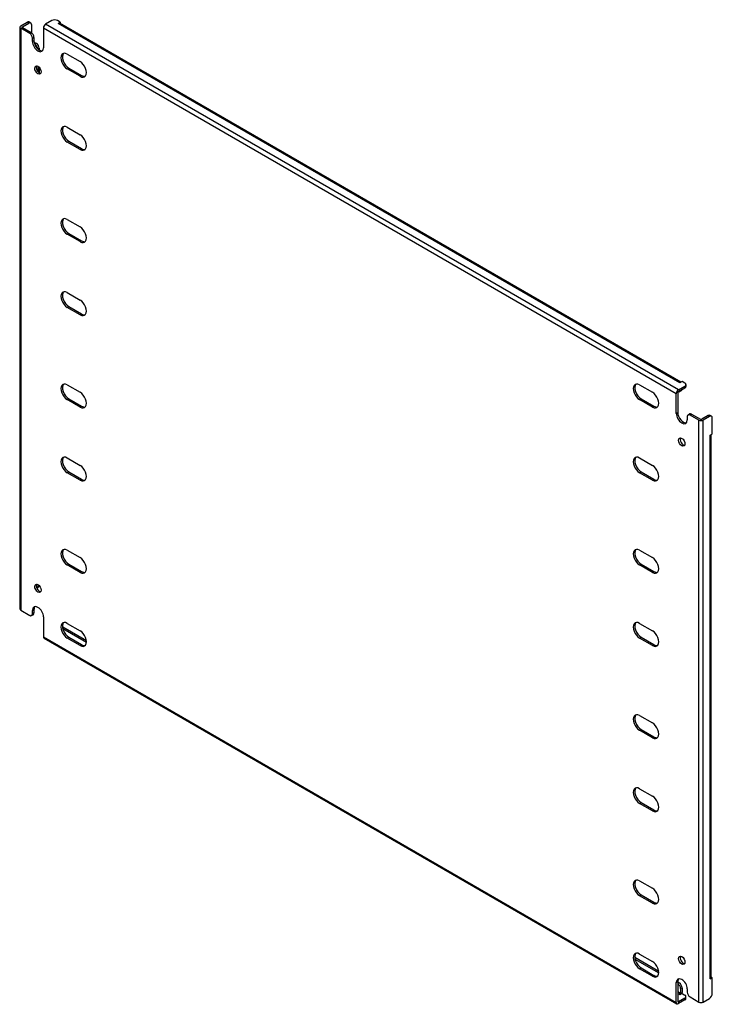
# Model space of a CAD drawing. Header units: inches. Extents: x 192.3 to 214.6, y 70.4 to 102.
import ezdxf

# ---------------------------------------------------------------- set-up
doc = ezdxf.new("R2010")
doc.units = ezdxf.units.IN
doc.header["$MEASUREMENT"] = 0
doc.layers.add('Visible Edges(ANSI)', color=7, linetype='Continuous', lineweight=25)
doc.layers.add('Visible Tangent Edges(ANSI)', color=7, linetype='Continuous', lineweight=25)

msp = doc.modelspace()

# ---------------------------------------------------------------- linework, layer by layer
at = {"layer": 'Visible Edges(ANSI)'}
for p, q in [((192.35, 101.763), (192.554, 101.88)), ((192.399, 101.735), (192.602, 101.852)), ((192.617, 101.886), (192.665, 101.859)), ((192.691, 101.801), (192.691, 101.54)), ((193.35, 101.931), (193.146, 101.814)), ((193.615, 101.88), (193.526, 101.931)), ((193.544, 101.84), (193.615, 101.88)), ((193.545, 101.84), (193.544, 101.84)), ((193.545, 101.84), (193.545, 101.84)), ((213.55, 90.323), (193.594, 101.845)), ((193.615, 101.88), (193.615, 101.833)), ((192.321, 101.722), (192.321, 83.045)), ((192.634, 101.518), (192.35, 101.682)), ((192.399, 101.709), (192.682, 101.546)), ((193.076, 101.692), (193.076, 101.059)), ((192.722, 101.263), (192.722, 101.365)), ((192.77, 101.393), (192.77, 101.291)), ((192.775, 101.242), (192.85, 101.199)), ((192.794, 101.176), (192.802, 101.171)), ((192.938, 101.046), (192.938, 100.99)), ((193.842, 100.853), (194.254, 100.615)), ((192.89, 100.468), (192.89, 100.307)), ((192.938, 100.431), (192.938, 100.259)), ((194.254, 100.142), (193.842, 100.379)), ((193.891, 100.407), (194.302, 100.17)), ((193.842, 98.506), (194.254, 98.268)), ((194.254, 97.794), (193.842, 98.032)), ((193.891, 98.06), (194.302, 97.822)), ((193.842, 95.546), (194.254, 95.308)), ((194.254, 94.835), (193.842, 95.072)), ((193.891, 95.1), (194.302, 94.862)), ((193.842, 93.198), (194.254, 92.961)), ((194.254, 92.487), (193.842, 92.725)), ((193.891, 92.753), (194.302, 92.515)), ((193.842, 90.239), (194.254, 90.001)), ((212.227, 90.239), (212.639, 90.001)), ((213.475, 90.076), (213.679, 90.194)), ((213.475, 90.021), (213.679, 90.139)), ((213.521, 90.307), (213.52, 90.307)), ((213.52, 90.307), (213.521, 90.307)), ((213.591, 90.347), (213.521, 90.307)), ((213.679, 90.296), (213.591, 90.347)), ((213.716, 90.245), (213.716, 90.19)), ((194.254, 89.527), (193.842, 89.765)), ((193.891, 89.793), (194.302, 89.555)), ((212.639, 89.527), (212.227, 89.765)), ((212.275, 89.793), (212.687, 89.555)), ((213.405, 89.322), (213.405, 89.955)), ((213.453, 89.983), (213.453, 89.349)), ((213.565, 90.051), (213.517, 90.023)), ((213.759, 89.22), (213.759, 89.117)), ((213.785, 89.277), (213.833, 89.305)), ((214.131, 89.107), (213.847, 89.271)), ((213.895, 89.298), (214.179, 89.135)), ((214.426, 89.252), (214.223, 89.135)), ((214.474, 89.224), (214.271, 89.107)), ((214.537, 89.231), (214.489, 89.258)), ((214.563, 88.663), (214.563, 89.173)), ((214.493, 88.623), (214.563, 88.663)), ((214.493, 88.623), (214.493, 88.623)), ((214.493, 88.623), (214.493, 88.623)), ((214.522, 71.21), (214.522, 88.64)), ((193.842, 87.891), (194.254, 87.653)), ((212.227, 87.891), (212.639, 87.653)), ((194.254, 87.18), (193.842, 87.418)), ((193.891, 87.445), (194.302, 87.208)), ((212.639, 87.18), (212.227, 87.418)), ((212.275, 87.445), (212.687, 87.208)), ((193.842, 84.931), (194.254, 84.694)), ((212.227, 84.931), (212.639, 84.694)), ((194.254, 84.22), (193.842, 84.458)), ((193.891, 84.485), (194.302, 84.248)), ((212.639, 84.22), (212.227, 84.458)), ((212.275, 84.485), (212.687, 84.248)), ((192.89, 83.831), (192.89, 83.77)), ((192.912, 83.74), (192.865, 83.713)), ((192.35, 83.004), (192.634, 82.841)), ((192.696, 82.834), (192.745, 82.862)), ((192.722, 82.892), (192.722, 82.994)), ((192.77, 83.022), (192.77, 82.919)), ((193.076, 82.79), (193.076, 82.156)), ((193.842, 82.584), (194.254, 82.346)), ((212.227, 82.584), (212.639, 82.346)), ((193.694, 82.422), (194.459, 81.981)), ((193.703, 82.472), (194.455, 82.038)), ((193.096, 82.111), (213.426, 70.374)), ((194.254, 81.873), (193.842, 82.11)), ((193.891, 82.138), (194.302, 81.9)), ((212.639, 81.873), (212.227, 82.11)), ((212.275, 82.138), (212.687, 81.9)), ((212.227, 79.624), (212.639, 79.386)), ((212.639, 78.913), (212.227, 79.15)), ((212.275, 79.178), (212.687, 78.941)), ((212.227, 77.277), (212.639, 77.039)), ((212.639, 76.565), (212.227, 76.803)), ((212.275, 76.831), (212.687, 76.593)), ((212.227, 74.317), (212.639, 74.079)), ((212.639, 73.606), (212.227, 73.843)), ((212.275, 73.871), (212.687, 73.633)), ((212.07, 71.868), (212.84, 71.424)), ((212.078, 71.808), (212.844, 71.366)), ((212.227, 71.969), (212.639, 71.732)), ((212.639, 71.258), (212.227, 71.496)), ((212.275, 71.524), (212.687, 71.286)), ((214.563, 71.21), (214.493, 71.17)), ((214.493, 71.17), (214.493, 71.17)), ((214.493, 71.17), (214.493, 71.17)), ((214.522, 71.234), (214.563, 71.21)), ((214.563, 70.7), (214.563, 71.21)), ((213.405, 70.419), (213.405, 71.052)), ((213.453, 71.08), (213.453, 70.447)), ((213.453, 71.07), (213.502, 71.041)), ((213.453, 71.014), (213.454, 71.014)), ((213.542, 70.861), (213.542, 70.702)), ((213.591, 70.888), (213.591, 70.73)), ((213.759, 70.848), (213.759, 70.746)), ((213.679, 70.552), (213.475, 70.434)), ((213.679, 70.496), (213.475, 70.378)), ((213.52, 70.664), (213.521, 70.664)), ((213.521, 70.664), (213.52, 70.664)), ((213.591, 70.705), (213.521, 70.664)), ((213.591, 70.705), (213.679, 70.654)), ((213.716, 70.547), (213.716, 70.603)), ((213.847, 70.593), (214.131, 70.429)), ((214.271, 70.429), (214.474, 70.547))]:
    msp.add_line(p, q, dxfattribs=at)
for centre, major_axis, start_param, end_param in [((192.42, 101.722), (-0.099, 0), 5.497787, 7.068583), ((192.554, 101.778), (0.062, 0.108), 0, 0.785398), ((192.602, 101.75), (0.062, 0.108), 5.497787, 7.068583), ((193.146, 101.733), (0.0495, 0.0857), 0.785398, 2.356194), ((193.438, 101.88), (0.125, 0), 0.785398, 2.356194), ((193.545, 101.759), (0.0495, 0.0857), 0, 0.785398), ((192.42, 101.722), (-0.031, 0), 5.497787, 7.068583), ((192.634, 101.416), (0.062, -0.108), 0.785398, 2.356194), ((192.682, 101.444), (-0.063, 0.108), 3.926991, 5.497787), ((192.899, 101.161), (0.125, -0.217), 3.926991, 7.068583), ((192.947, 101.189), (0.125, -0.217), 3.926991, 6.089646), ((192.802, 101.069), (0.062, -0.108), 0.887242, 2.356194), ((192.85, 101.097), (-0.063, 0.108), 3.926991, 5.497787), ((193.842, 100.616), (-0.145, 0.251), 5.497787, 8.63938), ((193.891, 100.644), (-0.145, 0.251), 0.166574, 2.356194), ((194.254, 100.379), (0.145, -0.251), 5.497787, 8.63938), ((192.947, 100.372), (-0.072, 0.126), 0.338008, 2.803584), ((194.302, 100.406), (0.145, -0.251), 5.497787, 6.116612), ((193.842, 98.269), (-0.145, 0.251), 5.497787, 8.63938), ((193.891, 98.297), (-0.145, 0.251), 0.166574, 2.356194), ((194.254, 98.031), (0.145, -0.251), 5.497787, 8.63938), ((194.302, 98.059), (0.145, -0.251), 5.497787, 6.116612), ((193.842, 95.309), (-0.145, 0.251), 5.497787, 8.63938), ((193.891, 95.337), (-0.145, 0.251), 0.166574, 2.356194), ((194.254, 95.071), (0.145, -0.251), 5.497787, 8.63938), ((194.302, 95.099), (0.145, -0.251), 5.497787, 6.116612), ((193.842, 92.962), (-0.145, 0.251), 5.497787, 8.63938), ((193.891, 92.989), (-0.145, 0.251), 0.166574, 2.356194), ((194.254, 92.724), (0.145, -0.251), 5.497787, 8.63938), ((194.302, 92.752), (0.145, -0.251), 5.497787, 6.116612), ((193.842, 90.002), (-0.145, 0.251), 5.497787, 8.63938), ((193.891, 90.029), (-0.145, 0.251), 0.166574, 2.356194), ((212.227, 90.002), (-0.145, 0.251), 5.497787, 8.63938), ((212.275, 90.029), (-0.145, 0.251), 0.166574, 2.356194), ((213.475, 89.996), (0.0495, 0.0857), 0.785398, 2.356194), ((213.521, 90.226), (0.0495, 0.0857), 0.721823, 0.785398), ((213.502, 90.159), (0.063, -0.108), 0, 0.557599), ((213.591, 90.245), (0.125, 0), 5.497787, 7.068583), ((213.591, 90.19), (0.125, 0), 5.497787, 6.283185), ((194.254, 89.764), (0.145, -0.251), 5.497787, 8.63938), ((212.639, 89.764), (0.145, -0.251), 5.497787, 8.63938), ((213.475, 89.996), (0.0155, 0.0268), 0.785398, 2.356194), ((213.454, 90.131), (0.063, -0.108), 5.726091, 6.840784), ((194.302, 89.792), (0.145, -0.251), 5.497787, 6.116612), ((212.687, 89.792), (0.145, -0.251), 5.497787, 6.116612), ((213.582, 89.22), (0.125, -0.217), 3.926991, 7.068583), ((213.63, 89.247), (0.125, -0.217), 3.926991, 6.089646), ((213.847, 89.169), (-0.062, 0.108), 5.497787, 7.068583), ((213.895, 89.196), (-0.062, 0.108), 5.497787, 6.283185), ((214.201, 89.147), (0.031, 0), 3.926991, 5.497787), ((214.426, 89.15), (0.062, 0.108), 0, 0.785398), ((214.474, 89.122), (0.062, 0.108), 5.497787, 7.068583), ((214.201, 89.147), (0.099, 0), 3.926991, 5.497787), ((213.63, 88.431), (-0.072, 0.126), 0.338008, 2.803584), ((214.423, 88.663), (0.099, 0), 5.497787, 5.561362), ((193.842, 87.654), (-0.145, 0.251), 5.497787, 8.63938), ((193.891, 87.682), (-0.145, 0.251), 0.166574, 2.356194), ((212.227, 87.654), (-0.145, 0.251), 5.497787, 8.63938), ((212.275, 87.682), (-0.145, 0.251), 0.166574, 2.356194), ((194.254, 87.417), (0.145, -0.251), 5.497787, 8.63938), ((212.639, 87.417), (0.145, -0.251), 5.497787, 8.63938), ((194.302, 87.444), (0.145, -0.251), 5.497787, 6.116612), ((212.687, 87.444), (0.145, -0.251), 5.497787, 6.116612), ((193.842, 84.695), (-0.145, 0.251), 5.497787, 8.63938), ((193.891, 84.722), (-0.145, 0.251), 0.166574, 2.356194), ((212.227, 84.695), (-0.145, 0.251), 5.497787, 8.63938), ((212.275, 84.722), (-0.145, 0.251), 0.166574, 2.356194), ((194.254, 84.457), (0.145, -0.251), 5.497787, 8.63938), ((212.639, 84.457), (0.145, -0.251), 5.497787, 8.63938), ((194.302, 84.485), (0.145, -0.251), 5.497787, 6.116612), ((212.687, 84.485), (0.145, -0.251), 5.497787, 6.116612), ((192.947, 83.736), (-0.072, 0.126), 0.338008, 2.803584), ((192.802, 83.821), (0.062, -0.108), 0.012335, 0.785398), ((192.85, 83.849), (0.063, -0.108), 0, 0.762813), ((192.899, 82.892), (-0.125, 0.217), 3.926991, 7.068583), ((192.947, 82.919), (-0.125, 0.217), 0.193539, 0.785398), ((192.42, 83.045), (-0.099, 0), 0, 0.785398), ((192.634, 82.943), (0.062, -0.108), 5.497787, 7.068583), ((192.682, 82.97), (0.063, -0.108), 0, 0.785398), ((193.842, 82.347), (-0.145, 0.251), 5.497787, 8.63938), ((193.891, 82.375), (-0.145, 0.251), 0.166574, 2.356194), ((212.227, 82.347), (-0.145, 0.251), 5.497787, 8.63938), ((212.275, 82.375), (-0.145, 0.251), 0.166574, 2.356194), ((193.703, 82.37), (-0.062, 0.108), 5.497787, 5.695787), ((194.254, 82.109), (0.145, -0.251), 5.497787, 8.63938), ((212.639, 82.109), (0.145, -0.251), 5.497787, 8.63938), ((193.146, 82.196), (-0.0495, -0.0857), 5.497787, 6.283185), ((194.302, 82.137), (0.145, -0.251), 5.497787, 6.116612), ((212.687, 82.137), (0.145, -0.251), 5.497787, 6.116612), ((212.227, 79.387), (-0.145, 0.251), 5.497787, 8.63938), ((212.275, 79.415), (-0.145, 0.251), 0.166574, 2.356194), ((212.639, 79.15), (0.145, -0.251), 5.497787, 8.63938), ((212.687, 79.177), (0.145, -0.251), 5.497787, 6.116612), ((212.227, 77.04), (-0.145, 0.251), 5.497787, 8.63938), ((212.275, 77.068), (-0.145, 0.251), 0.166574, 2.356194), ((212.639, 76.802), (0.145, -0.251), 5.497787, 8.63938), ((212.687, 76.83), (0.145, -0.251), 5.497787, 6.116612), ((212.227, 74.08), (-0.145, 0.251), 5.497787, 8.63938), ((212.275, 74.108), (-0.145, 0.251), 0.166574, 2.356194), ((212.639, 73.842), (0.145, -0.251), 5.497787, 8.63938), ((212.687, 73.87), (0.145, -0.251), 5.497787, 6.116612), ((212.227, 71.733), (-0.145, 0.251), 5.497787, 8.63938), ((212.275, 71.76), (-0.145, 0.251), 0.166574, 2.356194), ((213.63, 71.795), (-0.072, 0.126), 0.338008, 2.803584), ((212.639, 71.495), (0.145, -0.251), 5.497787, 8.63938), ((212.687, 71.523), (0.145, -0.251), 5.497787, 6.116612), ((213.582, 70.95), (-0.125, 0.217), 3.926991, 7.068583), ((213.63, 70.978), (-0.125, 0.217), 0.193539, 0.785398), ((214.423, 71.21), (0.099, 0), 5.497787, 6.283185), ((213.454, 70.912), (0.062, -0.108), 0.785398, 2.356194), ((213.502, 70.939), (-0.063, 0.108), 3.926991, 5.497787), ((213.521, 70.69), (0.0155, 0.0268), 3.926991, 5.497787), ((213.521, 70.69), (0.0495, 0.0857), 5.177171, 5.497787), ((213.591, 70.603), (0.125, 0), 5.497787, 7.068583), ((213.591, 70.547), (0.125, 0), 5.497787, 6.283185), ((213.847, 70.695), (-0.062, 0.108), 0.785398, 2.356194), ((214.474, 70.649), (-0.063, -0.108), 0.785398, 2.356194), ((213.475, 70.459), (-0.0495, -0.0857), 5.497787, 7.068583), ((213.475, 70.459), (-0.0155, -0.0268), 5.497787, 7.068583), ((214.201, 70.47), (0.099, 0), 3.926991, 5.497787)]:
    msp.add_ellipse(centre, major_axis=major_axis, ratio=0.57735, start_param=start_param, end_param=end_param, dxfattribs=at)
for centre, major_axis in [((192.899, 100.344), (0.072, -0.126)), ((213.582, 88.403), (0.072, -0.126)), ((192.899, 83.708), (-0.072, 0.126)), ((213.582, 71.767), (-0.072, 0.126))]:
    msp.add_ellipse(centre, major_axis=major_axis, ratio=0.57735, dxfattribs=at)
at = {"layer": 'Visible Tangent Edges(ANSI)'}
for p, q in [((192.554, 101.88), (192.602, 101.852)), ((213.475, 90.076), (193.146, 101.814)), ((213.521, 90.307), (193.545, 101.84)), ((192.35, 101.682), (192.35, 83.004)), ((192.399, 101.709), (192.399, 101.735)), ((192.682, 101.546), (192.634, 101.518)), ((213.405, 89.955), (193.076, 101.692)), ((192.722, 101.365), (192.77, 101.393)), ((192.722, 101.263), (192.77, 101.291)), ((192.85, 101.199), (192.802, 101.171)), ((192.897, 101.022), (192.938, 101.046)), ((193.842, 100.379), (193.891, 100.407)), ((194.254, 100.142), (194.302, 100.17)), ((193.842, 98.032), (193.891, 98.06)), ((194.254, 97.794), (194.302, 97.822)), ((193.842, 95.072), (193.891, 95.1)), ((194.254, 94.835), (194.302, 94.862)), ((193.842, 92.725), (193.891, 92.753)), ((194.254, 92.487), (194.302, 92.515)), ((213.679, 90.194), (213.679, 90.139)), ((193.842, 89.765), (193.891, 89.793)), ((212.227, 89.765), (212.275, 89.793)), ((194.254, 89.527), (194.302, 89.555)), ((212.639, 89.527), (212.687, 89.555)), ((213.405, 89.322), (213.453, 89.349)), ((213.847, 89.271), (213.895, 89.298)), ((214.426, 89.252), (214.474, 89.224)), ((214.131, 70.429), (214.131, 89.107)), ((214.271, 70.429), (214.271, 89.107)), ((214.493, 71.17), (214.493, 88.623)), ((193.842, 87.418), (193.891, 87.445)), ((212.227, 87.418), (212.275, 87.445)), ((194.254, 87.18), (194.302, 87.208)), ((212.639, 87.18), (212.687, 87.208)), ((193.842, 84.458), (193.891, 84.485)), ((212.227, 84.458), (212.275, 84.485)), ((194.254, 84.22), (194.302, 84.248)), ((212.639, 84.22), (212.687, 84.248)), ((192.937, 83.797), (192.89, 83.77)), ((192.722, 82.994), (192.77, 83.022)), ((192.77, 82.919), (192.722, 82.892)), ((193.687, 82.463), (193.703, 82.472)), ((193.076, 82.156), (213.405, 70.419)), ((193.842, 82.11), (193.891, 82.138)), ((194.254, 81.873), (194.302, 81.9)), ((212.227, 82.11), (212.275, 82.138)), ((212.639, 81.873), (212.687, 81.9)), ((212.227, 79.15), (212.275, 79.178)), ((212.639, 78.913), (212.687, 78.941)), ((212.227, 76.803), (212.275, 76.831)), ((212.639, 76.565), (212.687, 76.593)), ((212.227, 73.843), (212.275, 73.871)), ((212.639, 73.606), (212.687, 73.633)), ((212.227, 71.496), (212.275, 71.524)), ((212.639, 71.258), (212.687, 71.286)), ((213.405, 71.052), (213.453, 71.08)), ((213.502, 71.041), (213.454, 71.014)), ((213.542, 70.861), (213.591, 70.888)), ((213.542, 70.702), (213.453, 70.754)), ((213.521, 70.664), (213.453, 70.703)), ((213.679, 70.552), (213.679, 70.496)), ((213.475, 70.434), (213.453, 70.447))]:
    msp.add_line(p, q, dxfattribs=at)

doc.saveas('drawing.dxf')
